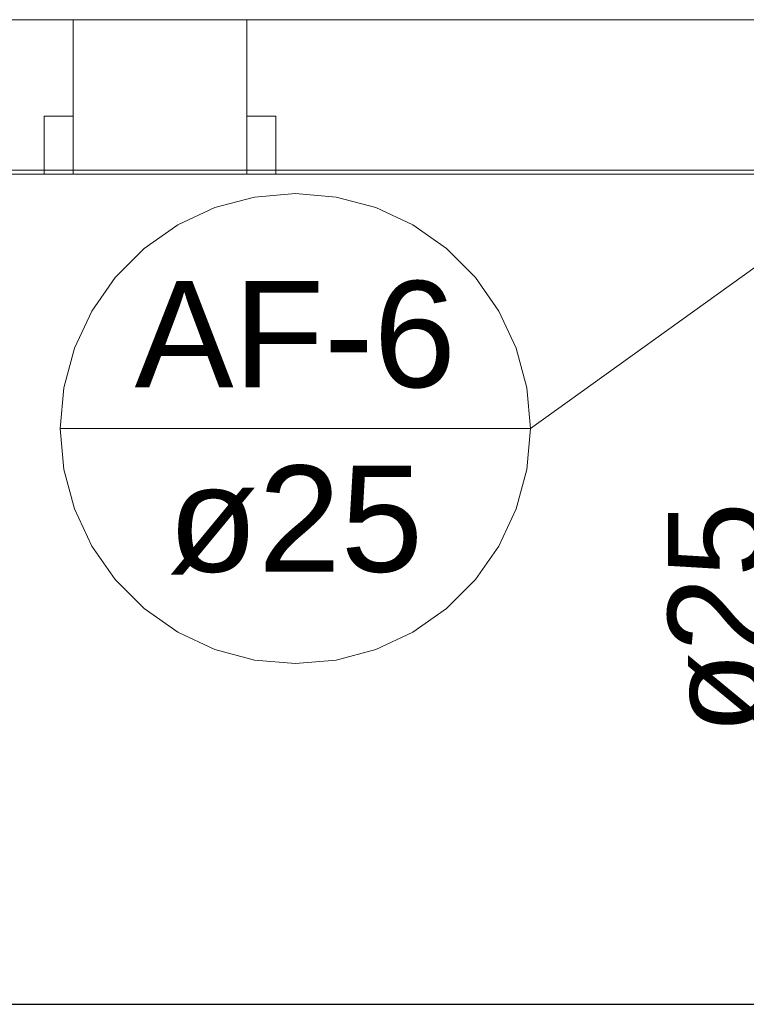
# Model space of a CAD drawing. Header units: millimetres. Extents: x -16331 to -10174, y -4135 to -3584.
# Tile 192 of 256: x -10305.97 to -10304.46, y -4012.41 to -4010.37. Entities that reach past the tile are written whole.
import ezdxf

# ---------------------------------------------------------------- set-up
doc = ezdxf.new("R2010")
doc.units = ezdxf.units.MM
for name, color, linetype, lineweight in [('AF-Indicação coluna', 5, 'Continuous', 13), ('DI-Elementos externos em corte', 9, 'Continuous', 18), ('DI-Elementos externos em vista', 9, 'Continuous', 5), ('IFC-IfcWallStandardCase-Contorno', 250, 'Continuous', 5)]:
    doc.layers.add(name, color=color, linetype=linetype, lineweight=lineweight)
doc.layers.add('AF-Textos conduto', color=7, linetype='Continuous')
doc.layers.add('DI-Eixos', color=7, linetype='Continuous')
doc.styles.add('Arial', font='arial.ttf', dxfattribs={"height": 100})

msp = doc.modelspace()

# ---------------------------------------------------------------- linework, layer by layer
at = {"layer": 'AF-Indicação coluna'}
for p in [(-10304.3823, -4010.8385), (-10305.8834, -4011.2172)]:
    msp.add_line(p, (-10304.9093, -4011.2172), dxfattribs=at)
msp.add_lwpolyline([(-10304.9093, -4011.2172), (-10304.9167, -4011.1326), (-10304.9387, -4011.0506), (-10304.9746, -4010.9737), (-10305.0233, -4010.9041), (-10305.0833, -4010.8441), (-10305.1528, -4010.7954), (-10305.2298, -4010.7595), (-10305.3118, -4010.7376), (-10305.3963, -4010.7302), (-10305.4809, -4010.7376), (-10305.5629, -4010.7595), (-10305.6398, -4010.7954), (-10305.7094, -4010.8441), (-10305.7694, -4010.9041), (-10305.8181, -4010.9737), (-10305.854, -4011.0506), (-10305.876, -4011.1326), (-10305.8834, -4011.2172), (-10305.876, -4011.3018), (-10305.854, -4011.3838), (-10305.8181, -4011.4607), (-10305.7694, -4011.5302), (-10305.7094, -4011.5903), (-10305.6398, -4011.639), (-10305.5629, -4011.6748), (-10305.4809, -4011.6968), (-10305.3963, -4011.7042), (-10305.3118, -4011.6968), (-10305.2298, -4011.6748), (-10305.1528, -4011.639), (-10305.0833, -4011.5903), (-10305.0233, -4011.5302), (-10304.9746, -4011.4607), (-10304.9387, -4011.3838), (-10304.9167, -4011.3018), (-10304.9093, -4011.2172)], dxfattribs=at)
at = {"layer": 'DI-Eixos'}
msp.add_line((-10313.8084, -4012.41), (-10293.4539, -4012.41), dxfattribs=at)
at = {"layer": 'DI-Elementos externos em corte'}
for p, q in [((-10307.0568, -4010.3701), (-10305.8568, -4010.3701)), ((-10305.8568, -4010.3701), (-10305.4968, -4010.3701)), ((-10305.7587, -4010.3701), (-10305.8568, -4010.3701)), ((-10305.8568, -4010.3701), (-10305.8568, -4010.5701)), ((-10305.4968, -4010.3701), (-10305.7587, -4010.3701)), ((-10305.4968, -4010.3701), (-10304.2968, -4010.3701)), ((-10305.4968, -4010.4574), (-10305.4968, -4010.3701)), ((-10305.4968, -4010.5701), (-10305.4968, -4010.4574)), ((-10305.9005, -4010.5701), (-10305.9168, -4010.5701)), ((-10305.9168, -4010.5701), (-10305.9168, -4010.6574)), ((-10305.8568, -4010.5701), (-10305.9005, -4010.5701)), ((-10305.8568, -4010.5701), (-10305.8568, -4010.6029)), ((-10305.8568, -4010.6028), (-10305.8568, -4010.5701)), ((-10305.4805, -4010.5701), (-10305.4968, -4010.5701)), ((-10305.4968, -4010.5701), (-10305.4968, -4010.6574)), ((-10305.4968, -4010.6821), (-10305.4968, -4010.5701)), ((-10305.4368, -4010.5701), (-10305.4805, -4010.5701)), ((-10305.4368, -4010.6028), (-10305.4368, -4010.5701)), ((-10305.8568, -4010.6821), (-10305.8568, -4010.6028)), ((-10305.8568, -4010.6029), (-10305.8568, -4010.6821)), ((-10305.4368, -4010.6821), (-10305.4368, -4010.6028)), ((-10305.9168, -4010.6574), (-10305.9168, -4010.6821)), ((-10305.4968, -4010.6574), (-10305.4968, -4010.6821)), ((-10302.1558, -4010.6821), (-10310.3564, -4010.6821)), ((-10307.677, -4010.6901), (-10299.4764, -4010.6901)), ((-10306.9968, -4010.6901), (-10305.9168, -4010.6901)), ((-10305.9168, -4010.6821), (-10305.9168, -4010.6901)), ((-10305.9168, -4010.6901), (-10305.8568, -4010.6901)), ((-10305.9168, -4010.6901), (-10305.8732, -4010.6901)), ((-10305.8732, -4010.6901), (-10305.8568, -4010.6901)), ((-10305.8568, -4010.6901), (-10305.8568, -4010.6821)), ((-10305.8568, -4010.6821), (-10305.8568, -4010.6901)), ((-10305.8568, -4010.6901), (-10305.4968, -4010.6901)), ((-10305.8568, -4010.6901), (-10305.595, -4010.6901)), ((-10305.595, -4010.6901), (-10305.4968, -4010.6901)), ((-10305.4968, -4010.6821), (-10305.4968, -4010.6901)), ((-10305.4968, -4010.6901), (-10305.4968, -4010.6821)), ((-10305.4968, -4010.6901), (-10305.4368, -4010.6901)), ((-10305.4968, -4010.6901), (-10305.4532, -4010.6901)), ((-10305.4532, -4010.6901), (-10305.4368, -4010.6901)), ((-10305.4368, -4010.6901), (-10305.4368, -4010.6821)), ((-10305.4368, -4010.6901), (-10304.3568, -4010.6901))]:
    msp.add_line(p, q, dxfattribs=at)
at = {"layer": 'DI-Elementos externos em corte', "lineweight": 5}
for p, q in [((-10307.0568, -4010.3701), (-10305.8568, -4010.3701)), ((-10305.8568, -4010.3701), (-10305.4968, -4010.3701)), ((-10305.7587, -4010.3701), (-10305.8568, -4010.3701)), ((-10305.8568, -4010.3701), (-10305.8568, -4010.5701)), ((-10305.4968, -4010.3701), (-10305.7587, -4010.3701)), ((-10305.4968, -4010.3701), (-10304.2968, -4010.3701)), ((-10305.4968, -4010.4574), (-10305.4968, -4010.3701)), ((-10305.4968, -4010.5701), (-10305.4968, -4010.4574)), ((-10305.9005, -4010.5701), (-10305.9168, -4010.5701)), ((-10305.9168, -4010.5701), (-10305.9168, -4010.6574)), ((-10305.8568, -4010.5701), (-10305.9005, -4010.5701)), ((-10305.8568, -4010.5701), (-10305.8568, -4010.6029)), ((-10305.8568, -4010.6028), (-10305.8568, -4010.5701)), ((-10305.4805, -4010.5701), (-10305.4968, -4010.5701)), ((-10305.4968, -4010.5701), (-10305.4968, -4010.6574)), ((-10305.4968, -4010.6821), (-10305.4968, -4010.5701)), ((-10305.4368, -4010.5701), (-10305.4805, -4010.5701)), ((-10305.4368, -4010.6028), (-10305.4368, -4010.5701)), ((-10305.8568, -4010.6821), (-10305.8568, -4010.6028)), ((-10305.8568, -4010.6029), (-10305.8568, -4010.6821)), ((-10305.4368, -4010.6821), (-10305.4368, -4010.6028)), ((-10305.9168, -4010.6574), (-10305.9168, -4010.6821)), ((-10305.4968, -4010.6574), (-10305.4968, -4010.6821)), ((-10302.1558, -4010.6821), (-10310.3564, -4010.6821)), ((-10307.677, -4010.6901), (-10299.4764, -4010.6901)), ((-10306.9968, -4010.6901), (-10305.9168, -4010.6901)), ((-10305.9168, -4010.6821), (-10305.9168, -4010.6901)), ((-10305.9168, -4010.6901), (-10305.8568, -4010.6901)), ((-10305.9168, -4010.6901), (-10305.8732, -4010.6901)), ((-10305.8732, -4010.6901), (-10305.8568, -4010.6901)), ((-10305.8568, -4010.6901), (-10305.8568, -4010.6821)), ((-10305.8568, -4010.6821), (-10305.8568, -4010.6901)), ((-10305.8568, -4010.6901), (-10305.4968, -4010.6901)), ((-10305.8568, -4010.6901), (-10305.595, -4010.6901)), ((-10305.595, -4010.6901), (-10305.4968, -4010.6901)), ((-10305.4968, -4010.6821), (-10305.4968, -4010.6901)), ((-10305.4968, -4010.6901), (-10305.4968, -4010.6821)), ((-10305.4968, -4010.6901), (-10305.4368, -4010.6901)), ((-10305.4968, -4010.6901), (-10305.4532, -4010.6901)), ((-10305.4532, -4010.6901), (-10305.4368, -4010.6901)), ((-10305.4368, -4010.6901), (-10305.4368, -4010.6821)), ((-10305.4368, -4010.6901), (-10304.3568, -4010.6901))]:
    msp.add_line(p, q, dxfattribs=at)
at = {"layer": 'DI-Elementos externos em vista'}
msp.add_line((-10300.0768, -4010.6901), (-10306.0391, -4010.6901), dxfattribs=at)
at = {"layer": 'IFC-IfcWallStandardCase-Contorno', "lineweight": 5}
msp.add_line((-10300.0768, -4010.6901), (-10306.0391, -4010.6901), dxfattribs=at)

# ---------------------------------------------------------------- texts
at = {"layer": 'AF-Indicação coluna', "char_height": 0.22, "attachment_point": 8, "line_spacing_factor": 0.6, "style": 'Arial'}
for s, insert, width in [('AF-6', (-10305.3963, -4011.1346), 1.332073), ('ø25', (-10305.3963, -4011.5198), 1.059085)]:
    msp.add_mtext(s, dxfattribs=dict(at, insert=insert, width=width))
at = {"layer": 'AF-Textos conduto', "insert": (-10304.4189, -4011.61), "char_height": 0.2, "width": 0.962805, "attachment_point": 8, "rotation": 90.0002, "line_spacing_factor": 0.6, "style": 'Arial'}
msp.add_mtext('ø25', dxfattribs=at)

doc.saveas('drawing.dxf')
